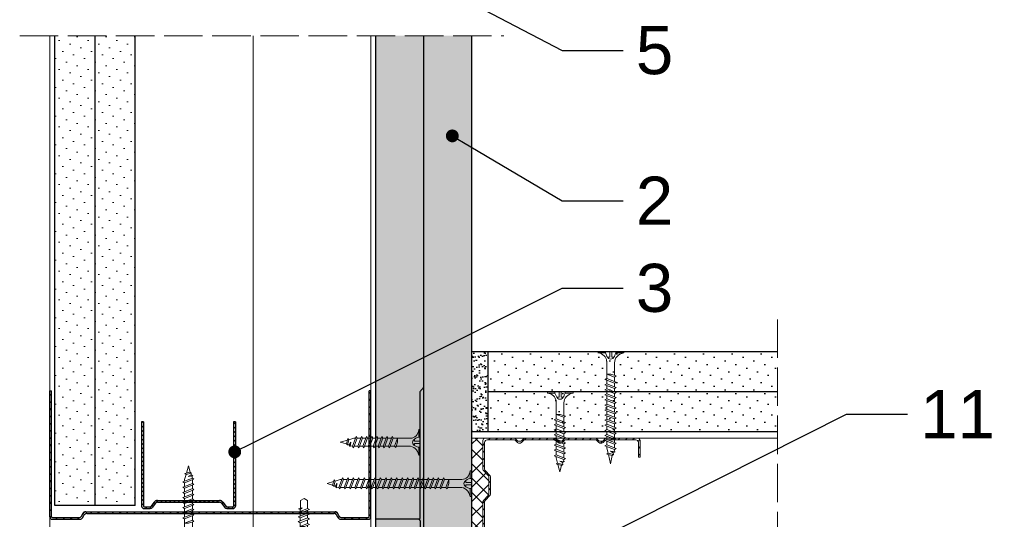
# Model space of a CAD drawing. Header units: millimetres. Extents: x 2089 to 2590, y 148 to 1000.
# Tile 3 of 4: x 2155 to 2462, y 640 to 796. Entities that reach past the tile are written whole.
import ezdxf
from ezdxf import colors
from ezdxf.entities.mleader import LeaderData, LeaderLine
from ezdxf.math import Vec2, Vec3

# ---------------------------------------------------------------- set-up
doc = ezdxf.new("R2010")
doc.units = ezdxf.units.MM
doc.linetypes.add('ACAD_ISO02W100', pattern=[15, 12, -3])
for name, color, linetype, lineweight in [('_ISOVER WELNA', 7, 'BATTING', 9), ('_RIGIPS AKCESORIA', 7, 'Continuous', 18), ('_RIGIPS G-K', 7, 'Continuous', 25), ('_RIGIPS PROFIL', 7, 'Continuous', 18), ('KRESKOWANIE', 7, 'Continuous', 9), ('PRZERYWANA', 7, 'ACAD_ISO02W100', 9)]:
    doc.layers.add(name, color=color, linetype=linetype, lineweight=lineweight)
doc.styles.get("Standard").update_dxf_attribs({"font": 'arial.ttf'})
doc.linetypes.add('BATTING', pattern='A,0.00254,-2.54,[134,ltypeshp.shx,S=2.54,R=0,X=-2.54,Y=0],-5.08,[134,ltypeshp.shx,S=2.54,R=180,X=2.54,Y=0],-2.54', length=10.16254)
pattern_1 = [(45, (0.9, -423.1486), (-1.122532, 3.367596), [0, -3.175])]

# ---------------------------------------------------------------- blocks, each defined once
blk = doc.blocks.new('TN 25')
at = {"layer": '_RIGIPS AKCESORIA'}
for p, q in [((0, -0.84), (0, 7.16)), ((0, 7.16), (0.46, 7.16)), ((0.46, 7.16), (0.46, 4.78)), ((0.46, 4.78), (0, 4.78)), ((0, 3.5), (1.77, 3.5)), ((1.77, 3.5), (1.77, 4.2)), ((3.02, 4.46), (8.47, 4.46)), ((7.12, 4.46), (7.12, 3.18)), ((8.03, 2.01), (7.12, 4.46)), ((7.12, 3.18), (7.65, 1.53)), ((8.47, 4.46), (8.79, 5)), ((9.61, 1.51), (8.47, 4.46)), ((8.79, 5), (9.93, 2.01)), ((9, 4.46), (10.1, 4.46)), ((10.1, 4.46), (10.41, 5)), ((11.23, 1.51), (10.1, 4.46)), ((10.41, 5), (11.56, 2.01)), ((10.62, 4.46), (11.67, 4.46)), ((11.67, 4.46), (11.99, 5)), ((12.81, 1.51), (11.67, 4.46)), ((11.99, 5), (13.14, 2.01)), ((12.2, 4.46), (13.21, 4.46)), ((13.21, 4.46), (13.52, 5)), ((14.34, 1.51), (13.21, 4.46)), ((13.52, 5), (14.67, 2.01)), ((13.73, 4.46), (14.8, 4.46)), ((14.8, 4.46), (15.12, 5)), ((15.94, 1.51), (14.8, 4.46)), ((15.12, 5), (16.26, 2.01)), ((15.33, 4.46), (16.42, 4.46)), ((16.42, 4.46), (16.73, 5)), ((17.55, 1.51), (16.42, 4.46)), ((16.73, 5), (17.88, 2.01)), ((16.94, 4.46), (17.99, 4.46)), ((17.99, 4.46), (18.31, 5)), ((19.13, 1.51), (17.99, 4.46)), ((18.31, 5), (19.45, 2.01)), ((18.52, 4.46), (19.68, 4.46)), ((19.68, 4.46), (20, 5)), ((20.82, 1.51), (19.68, 4.46)), ((20, 5), (21.14, 2.01)), ((20.21, 4.46), (20.7, 4.46)), ((20.7, 4.46), (22.28, 3.98)), ((21.85, 1.83), (21.67, 3.28)), ((21.67, 3.28), (22.14, 2.4)), ((22.28, 3.98), (22.56, 4.37)), ((22.7, 2.36), (22.28, 3.98)), ((22.56, 4.37), (23.03, 2.71)), ((22.71, 3.85), (25, 3.24)), ((25, 3.24), (23.03, 2.71)), ((0, 2.83), (1.77, 2.83)), ((0.46, 1.64), (0, 1.64)), ((0.46, -0.84), (0.46, 1.64)), ((1.77, 2.83), (1.77, 2.18)), ((7.49, 2.01), (3.55, 2.01)), ((7.65, 1.53), (8.03, 2.01)), ((9.41, 2.01), (8.03, 2.01)), ((9.93, 2.01), (9.61, 1.51)), ((11.04, 2.01), (9.93, 2.01)), ((11.56, 2.01), (11.23, 1.51)), ((12.61, 2.01), (11.56, 2.01)), ((13.14, 2.01), (12.81, 1.51)), ((14.15, 2.01), (13.14, 2.01)), ((14.67, 2.01), (14.34, 1.51)), ((15.74, 2.01), (14.67, 2.01)), ((16.26, 2.01), (15.94, 1.51)), ((17.36, 2.01), (16.26, 2.01)), ((17.88, 2.01), (17.55, 1.51)), ((18.93, 2.01), (17.88, 2.01)), ((19.45, 2.01), (19.13, 1.51)), ((19.45, 2.01), (20.62, 2.01)), ((21.14, 2.01), (20.82, 1.51)), ((21.14, 2.01), (21.81, 2.12)), ((22.14, 2.4), (21.85, 1.83)), ((22.7, 2.36), (22.14, 2.4)), ((23.03, 2.71), (22.7, 2.36)), ((0, -0.84), (0.46, -0.84))]:
    blk.add_line(p, q, dxfattribs=at)
for centre, major_axis, ratio, start_param, end_param in [((3.09, 7.67), (0.17, 3.2), 0.826134, 1.773653, 3.180586), ((-0.04, 0.9), (0, 3.93), 0.848176, -0.720942, -0.151112), ((1.66, 3.18), (0, 0.895), 0.848176, -1.552777, -0.720942), ((1.66, 3.18), (0, 0.895), 0.848176, 3.862535, 4.730408), ((3.37, -1.57), (0.28, 3.57), 0.832181, 0.035984, 1.430787), ((-2.73, 15.91), (0, 14.76), 0.848176, 3.399396, 3.475072), ((0.59, 4.62), (0, 2.81), 0.848176, 3.475072, 3.862535)]:
    blk.add_ellipse(centre, major_axis=major_axis, ratio=ratio, start_param=start_param, end_param=end_param, dxfattribs=at)
blk = doc.blocks.new('CW 100 ULTRASTIL')
h = blk.add_hatch()
h.set_pattern_fill('ANSI31', color=256, scale=0.5, style=0)
h.paths.add_polyline_path([(179.46, 109.85, -0.198912), (179.6, 110.2), (181.11, 111.71, 0.198912), (181.26, 112.06), (181.26, 117.65, 0.198912), (181.11, 118), (179.6, 119.51, -0.198912), (179.46, 119.86), (179.46, 128.31, -0.414214), (180.26, 129.11), (188.58, 129.11, -0.198912), (188.93, 128.96), (189.64, 128.25, 0.198912), (189.99, 128.11), (190.58, 128.11, 0.198912), (190.93, 128.25), (191.64, 128.96, -0.198912), (191.99, 129.11), (201.28, 129.11, -0.198912), (201.63, 128.96), (202.34, 128.25, 0.198912), (202.69, 128.11), (203.28, 128.11, 0.198912), (203.63, 128.25), (204.34, 128.96, -0.198912), (204.69, 129.11), (213.98, 129.11, -0.198912), (214.33, 128.96), (215.04, 128.25, 0.198912), (215.39, 128.11), (215.98, 128.11, 0.198912), (216.33, 128.25), (217.04, 128.96, -0.198912), (217.39, 129.11), (226.56, 129.11, -0.414214), (227.36, 128.31), (227.36, 123.66), (227.91, 123.66), (227.91, 128.86, 0.414214), (227.11, 129.66), (217.39, 129.66, 0.198912), (217.04, 129.51), (216.33, 128.8, -0.198912), (215.98, 128.66), (215.39, 128.66, -0.198912), (215.04, 128.8), (214.33, 129.51, 0.198912), (213.98, 129.66), (204.69, 129.66, 0.198912), (204.34, 129.51), (203.63, 128.8, -0.198912), (203.28, 128.66), (202.69, 128.66, -0.198912), (202.34, 128.8), (201.63, 129.51, 0.198912), (201.28, 129.66), (191.99, 129.66, 0.198912), (191.64, 129.51), (190.93, 128.8, -0.198912), (190.58, 128.66), (189.99, 128.66, -0.198912), (189.64, 128.8), (188.93, 129.51, 0.198912), (188.58, 129.66), (179.71, 129.66, 0.414214), (178.91, 128.86), (178.91, 119.86, 0.198912), (179.05, 119.51), (180.56, 118, -0.198912), (180.71, 117.65), (180.71, 112.06, -0.198912), (180.56, 111.71), (179.05, 110.2, 0.198912), (178.91, 109.85), (178.91, 50.66, 0.198912), (179.05, 50.31), (180.56, 48.8, -0.198912), (180.71, 48.45), (180.71, 42.86, -0.198912), (180.56, 42.51), (179.05, 41, 0.198912), (178.91, 40.65), (178.91, 31.66, 0.414214), (179.71, 30.86), (188.58, 30.86, 0.198912), (188.93, 31), (189.64, 31.71, -0.198912), (189.99, 31.86), (190.58, 31.86, -0.198912), (190.93, 31.71), (191.64, 31, 0.198912), (191.99, 30.86), (201.28, 30.86, 0.198912), (201.63, 31), (202.34, 31.71, -0.198912), (202.69, 31.86), (203.28, 31.86, -0.198912), (203.63, 31.71), (204.34, 31, 0.198912), (204.69, 30.86), (213.98, 30.86, 0.198912), (214.33, 31), (215.04, 31.71, -0.198912), (215.39, 31.86), (215.98, 31.86, -0.198912), (216.33, 31.71), (217.04, 31, 0.198912), (217.39, 30.86), (224.11, 30.86, 0.414214), (224.91, 31.66), (224.91, 36.86), (224.36, 36.86), (224.36, 32.21, -0.414214), (223.56, 31.41), (217.39, 31.41, -0.198912), (217.04, 31.55), (216.33, 32.26, 0.198912), (215.98, 32.41), (215.39, 32.41, 0.198912), (215.04, 32.26), (214.33, 31.55, -0.198912), (213.98, 31.41), (204.69, 31.41, -0.198912), (204.34, 31.55), (203.63, 32.26, 0.198912), (203.28, 32.41), (202.69, 32.41, 0.198912), (202.34, 32.26), (201.63, 31.55, -0.198912), (201.28, 31.41), (191.99, 31.41, -0.198912), (191.64, 31.55), (190.93, 32.26, 0.198912), (190.58, 32.41), (189.99, 32.41, 0.198912), (189.64, 32.26), (188.93, 31.55, -0.198912), (188.58, 31.41), (180.26, 31.41, -0.414214), (179.46, 32.21), (179.46, 40.65, -0.198912), (179.6, 41), (181.11, 42.51, 0.198912), (181.26, 42.86), (181.26, 48.45, 0.198912), (181.11, 48.8), (179.6, 50.31, -0.198912), (179.46, 50.66)])
at = {"layer": '_RIGIPS PROFIL'}
for p, q in [((178.91, 128.86), (178.91, 119.86)), ((188.58, 129.66), (179.71, 129.66)), ((188.58, 129.11), (180.26, 129.11)), ((188.93, 129.51), (189.64, 128.8)), ((188.93, 128.96), (189.64, 128.25)), ((191.64, 129.51), (190.93, 128.8)), ((191.64, 128.96), (190.93, 128.25)), ((201.28, 129.66), (191.99, 129.66)), ((201.28, 129.11), (191.99, 129.11)), ((201.63, 129.51), (202.34, 128.8)), ((201.63, 128.96), (202.34, 128.25)), ((204.34, 129.51), (203.63, 128.8)), ((204.34, 128.96), (203.63, 128.25)), ((204.69, 129.66), (213.98, 129.66)), ((204.69, 129.11), (213.98, 129.11)), ((214.33, 129.51), (215.04, 128.8)), ((214.33, 128.96), (215.04, 128.25)), ((217.04, 129.51), (216.33, 128.8)), ((217.04, 128.96), (216.33, 128.25)), ((227.11, 129.66), (217.39, 129.66)), ((226.56, 129.11), (217.39, 129.11)), ((227.91, 123.66), (227.91, 128.86)), ((179.46, 128.31), (179.46, 119.86)), ((190.58, 128.66), (189.99, 128.66)), ((190.58, 128.11), (189.99, 128.11)), ((203.28, 128.66), (202.69, 128.66)), ((203.28, 128.11), (202.69, 128.11)), ((215.98, 128.66), (215.39, 128.66)), ((215.98, 128.11), (215.39, 128.11)), ((227.36, 123.66), (227.36, 128.31)), ((227.36, 123.66), (227.91, 123.66)), ((180.56, 118), (179.05, 119.51)), ((181.11, 118), (179.6, 119.51)), ((180.71, 117.65), (180.71, 112.06)), ((181.26, 117.65), (181.26, 112.06)), ((180.56, 111.71), (179.05, 110.2)), ((181.11, 111.71), (179.6, 110.2)), ((178.91, 109.85), (178.91, 50.66)), ((179.46, 109.85), (179.46, 50.66)), ((180.56, 48.8), (179.05, 50.31)), ((181.11, 48.8), (179.6, 50.31)), ((180.71, 42.86), (180.71, 48.45)), ((181.26, 42.86), (181.26, 48.45)), ((178.91, 31.66), (178.91, 40.65)), ((180.56, 42.51), (179.05, 41)), ((179.46, 32.21), (179.46, 40.65)), ((181.11, 42.51), (179.6, 41)), ((224.36, 36.86), (224.36, 32.21)), ((224.36, 36.86), (224.91, 36.86)), ((224.91, 36.86), (224.91, 31.66)), ((188.58, 30.86), (179.71, 30.86)), ((188.58, 31.41), (180.26, 31.41)), ((188.93, 31.55), (189.64, 32.26)), ((188.93, 31), (189.64, 31.71)), ((190.58, 32.41), (189.99, 32.41)), ((190.58, 31.86), (189.99, 31.86)), ((191.64, 31.55), (190.93, 32.26)), ((191.64, 31), (190.93, 31.71)), ((201.28, 31.41), (191.99, 31.41)), ((201.28, 30.86), (191.99, 30.86)), ((201.63, 31.55), (202.34, 32.26)), ((201.63, 31), (202.34, 31.71)), ((203.28, 32.41), (202.69, 32.41)), ((203.28, 31.86), (202.69, 31.86)), ((204.34, 31.55), (203.63, 32.26)), ((204.34, 31), (203.63, 31.71)), ((204.69, 31.41), (213.98, 31.41)), ((204.69, 30.86), (213.98, 30.86)), ((214.33, 31.55), (215.04, 32.26)), ((214.33, 31), (215.04, 31.71)), ((215.98, 32.41), (215.39, 32.41)), ((215.98, 31.86), (215.39, 31.86)), ((217.04, 31.55), (216.33, 32.26)), ((217.04, 31), (216.33, 31.71)), ((223.56, 31.41), (217.39, 31.41)), ((224.11, 30.86), (217.39, 30.86))]:
    blk.add_line(p, q, dxfattribs=at)
for centre, radius, start, end in [((179.71, 128.86), 0.8, 90, 180), ((180.26, 128.31), 0.8, 90, 180), ((188.58, 129.16), 0.5, 45, 90), ((188.58, 128.61), 0.5, 45, 90), ((191.99, 129.16), 0.5, 90, 135), ((191.99, 128.61), 0.5, 90, 135), ((201.28, 129.16), 0.5, 45, 90), ((201.28, 128.61), 0.5, 45, 90), ((204.69, 129.16), 0.5, 90, 135), ((204.69, 128.61), 0.5, 90, 135), ((213.98, 129.16), 0.5, 45, 90), ((213.98, 128.61), 0.5, 45, 90), ((217.39, 129.16), 0.5, 90, 135), ((217.39, 128.61), 0.5, 90, 135), ((226.56, 128.31), 0.8, 0, 90), ((227.11, 128.86), 0.8, 0, 90), ((189.99, 129.16), 0.5, 225, 270), ((189.99, 128.61), 0.5, 225, 270), ((190.58, 129.16), 0.5, 270, 315), ((190.58, 128.61), 0.5, 270, 315), ((202.69, 129.16), 0.5, 225, 270), ((202.69, 128.61), 0.5, 225, 270), ((203.28, 129.16), 0.5, 270, 315), ((203.28, 128.61), 0.5, 270, 315), ((215.39, 129.16), 0.5, 225, 270), ((215.39, 128.61), 0.5, 225, 270), ((215.98, 129.16), 0.5, 270, 315), ((215.98, 128.61), 0.5, 270, 315), ((179.41, 119.86), 0.5, 180, 225), ((179.96, 119.86), 0.5, 180, 225), ((180.21, 117.65), 0.5, 0, 45), ((180.76, 117.65), 0.5, 0, 45), ((180.21, 112.06), 0.5, 315, 0), ((180.76, 112.06), 0.5, 315, 0), ((179.41, 109.85), 0.5, 135, 180), ((179.96, 109.85), 0.5, 135, 180), ((179.41, 50.66), 0.5, 180, 225), ((179.96, 50.66), 0.5, 180, 225), ((180.21, 48.45), 0.5, 0, 45), ((180.76, 48.45), 0.5, 0, 45), ((179.41, 40.65), 0.5, 135, 180), ((179.96, 40.65), 0.5, 135, 180), ((180.21, 42.86), 0.5, 315, 0), ((180.76, 42.86), 0.5, 315, 0), ((179.71, 31.66), 0.8, 180, 270), ((180.26, 32.21), 0.8, 180, 270), ((188.58, 31.91), 0.5, 270, 315), ((188.58, 31.36), 0.5, 270, 315), ((189.99, 31.91), 0.5, 90, 135), ((189.99, 31.36), 0.5, 90, 135), ((190.58, 31.91), 0.5, 45, 90), ((190.58, 31.36), 0.5, 45, 90), ((191.99, 31.91), 0.5, 225, 270), ((191.99, 31.36), 0.5, 225, 270), ((201.28, 31.91), 0.5, 270, 315), ((201.28, 31.36), 0.5, 270, 315), ((202.69, 31.91), 0.5, 90, 135), ((202.69, 31.36), 0.5, 90, 135), ((203.28, 31.91), 0.5, 45, 90), ((203.28, 31.36), 0.5, 45, 90), ((204.69, 31.91), 0.5, 225, 270), ((204.69, 31.36), 0.5, 225, 270), ((213.98, 31.91), 0.5, 270, 315), ((213.98, 31.36), 0.5, 270, 315), ((215.39, 31.91), 0.5, 90, 135), ((215.39, 31.36), 0.5, 90, 135), ((215.98, 31.91), 0.5, 45, 90), ((215.98, 31.36), 0.5, 45, 90), ((217.39, 31.91), 0.5, 225, 270), ((217.39, 31.36), 0.5, 225, 270), ((223.56, 32.21), 0.8, 270, 0), ((224.11, 31.66), 0.8, 270, 0)]:
    blk.add_arc(centre, radius, start, end, dxfattribs=at)
blk = doc.blocks.new('TN 35')
at = {"layer": '_RIGIPS AKCESORIA'}
for p, q in [((0, -0.84), (0, 7.16)), ((0, 7.16), (0.46, 7.16)), ((0.46, 7.16), (0.46, 4.78)), ((0.46, 4.78), (0, 4.78)), ((0, 3.5), (1.77, 3.5)), ((1.77, 3.5), (1.77, 4.2)), ((3.02, 4.46), (8.47, 4.46)), ((7.12, 4.46), (7.12, 3.18)), ((8.03, 2.01), (7.12, 4.46)), ((7.12, 3.18), (7.65, 1.53)), ((8.47, 4.46), (8.79, 5)), ((9.61, 1.51), (8.47, 4.46)), ((8.79, 5), (9.93, 2.01)), ((9, 4.46), (10.1, 4.46)), ((10.1, 4.46), (10.41, 5)), ((11.23, 1.51), (10.1, 4.46)), ((10.41, 5), (11.56, 2.01)), ((10.62, 4.46), (11.67, 4.46)), ((11.67, 4.46), (11.99, 5)), ((12.81, 1.51), (11.67, 4.46)), ((11.99, 5), (13.14, 2.01)), ((12.2, 4.46), (13.21, 4.46)), ((13.21, 4.46), (13.52, 5)), ((14.34, 1.51), (13.21, 4.46)), ((13.52, 5), (14.67, 2.01)), ((13.73, 4.46), (14.8, 4.46)), ((14.8, 4.46), (15.12, 5)), ((15.94, 1.51), (14.8, 4.46)), ((15.12, 5), (16.26, 2.01)), ((15.33, 4.46), (16.42, 4.46)), ((16.42, 4.46), (16.73, 5)), ((17.55, 1.51), (16.42, 4.46)), ((16.73, 5), (17.88, 2.01)), ((16.94, 4.46), (17.99, 4.46)), ((17.99, 4.46), (18.31, 5)), ((19.13, 1.51), (17.99, 4.46)), ((18.31, 5), (19.45, 2.01)), ((18.52, 4.46), (19.57, 4.46)), ((19.57, 4.46), (19.88, 5)), ((20.7, 1.51), (19.57, 4.46)), ((19.88, 5), (21.03, 2.01)), ((20.09, 4.46), (21.14, 4.46)), ((21.14, 4.46), (21.46, 5)), ((22.28, 1.51), (21.14, 4.46)), ((21.46, 5), (22.6, 2.01)), ((21.67, 4.46), (22.72, 4.46)), ((22.72, 4.46), (23.03, 5)), ((23.85, 1.51), (22.72, 4.46)), ((23.03, 5), (24.18, 2.01)), ((23.24, 4.46), (24.29, 4.46)), ((24.29, 4.46), (24.61, 5)), ((25.43, 1.51), (24.29, 4.46)), ((24.61, 5), (25.75, 2.01)), ((24.81, 4.46), (25.87, 4.46)), ((25.87, 4.46), (26.18, 5)), ((27, 1.51), (25.87, 4.46)), ((26.18, 5), (27.33, 2.01)), ((26.39, 4.46), (27.44, 4.46)), ((27.44, 4.46), (27.76, 5)), ((28.58, 1.51), (27.44, 4.46)), ((27.76, 5), (28.9, 2.01)), ((27.96, 4.46), (29.13, 4.46)), ((29.13, 4.46), (29.45, 5)), ((30.27, 1.51), (29.13, 4.46)), ((29.45, 5), (30.59, 2.01)), ((29.65, 4.46), (30.15, 4.46)), ((30.15, 4.46), (31.73, 3.98)), ((31.3, 1.83), (31.12, 3.28)), ((31.12, 3.28), (31.59, 2.4)), ((31.73, 3.98), (32.01, 4.37)), ((32.15, 2.36), (31.73, 3.98)), ((32.01, 4.37), (32.48, 2.71)), ((32.16, 3.85), (35, 3.24)), ((35, 3.24), (32.48, 2.71)), ((0, 2.83), (1.77, 2.83)), ((0.46, 1.64), (0, 1.64)), ((0.46, -0.84), (0.46, 1.64)), ((1.77, 2.83), (1.77, 2.18)), ((7.49, 2.01), (3.55, 2.01)), ((7.65, 1.53), (8.03, 2.01)), ((9.41, 2.01), (8.03, 2.01)), ((9.93, 2.01), (9.61, 1.51)), ((11.04, 2.01), (9.93, 2.01)), ((11.56, 2.01), (11.23, 1.51)), ((12.61, 2.01), (11.56, 2.01)), ((13.14, 2.01), (12.81, 1.51)), ((14.15, 2.01), (13.14, 2.01)), ((14.67, 2.01), (14.34, 1.51)), ((15.74, 2.01), (14.67, 2.01)), ((16.26, 2.01), (15.94, 1.51)), ((17.36, 2.01), (16.26, 2.01)), ((17.88, 2.01), (17.55, 1.51)), ((18.93, 2.01), (17.84, 2.01)), ((19.45, 2.01), (19.13, 1.51)), ((20.51, 2.01), (19.41, 2.01)), ((21.03, 2.01), (20.7, 1.51)), ((22.08, 2.01), (20.99, 2.01)), ((22.6, 2.01), (22.28, 1.51)), ((23.66, 2.01), (22.56, 2.01)), ((24.18, 2.01), (23.85, 1.51)), ((25.23, 2.01), (24.14, 2.01)), ((25.75, 2.01), (25.43, 1.51)), ((26.81, 2.01), (25.71, 2.01)), ((27.33, 2.01), (27, 1.51)), ((28.38, 2.01), (27.33, 2.01)), ((28.9, 2.01), (28.58, 1.51)), ((28.9, 2.01), (30.07, 2.01)), ((30.59, 2.01), (30.27, 1.51)), ((30.59, 2.01), (31.26, 2.12)), ((31.59, 2.4), (31.3, 1.83)), ((32.15, 2.36), (31.59, 2.4)), ((32.48, 2.71), (32.15, 2.36)), ((0, -0.84), (0.46, -0.84))]:
    blk.add_line(p, q, dxfattribs=at)
for centre, major_axis, ratio, start_param, end_param in [((3.09, 7.67), (0.17, 3.2), 0.826134, 1.773653, 3.180586), ((-0.04, 0.9), (0, 3.93), 0.848176, -0.720942, -0.151112), ((1.66, 3.18), (0, 0.895), 0.848176, -1.552777, -0.720942), ((1.66, 3.18), (0, 0.895), 0.848176, 3.862535, 4.730408), ((3.37, -1.57), (0.28, 3.57), 0.832181, 0.035984, 1.430787), ((-2.73, 15.91), (0, 14.76), 0.848176, 3.399396, 3.475072), ((0.59, 4.62), (0, 2.81), 0.848176, 3.475072, 3.862535)]:
    blk.add_ellipse(centre, major_axis=major_axis, ratio=ratio, start_param=start_param, end_param=end_param, dxfattribs=at)
blk = doc.blocks.new('Pchelka')
at = {"layer": '_RIGIPS AKCESORIA'}
for p, q in [((18.38, 159.49), (18.38, 163.49)), ((20.31, 165.49), (20.31, 157.49)), ((20.38, 165.49), (20.72, 165.49)), ((20.72, 165.49), (20.72, 157.49)), ((22.49, 162.62), (20.72, 162.62)), ((22.28, 160.36), (21.35, 162.62)), ((21.35, 162.62), (21.35, 161.32)), ((22.49, 162.62), (22.87, 163.24)), ((23.63, 159.74), (22.49, 162.62)), ((23.08, 162.62), (22.87, 163.24)), ((24.01, 160.36), (23.08, 162.62)), ((23.98, 162.62), (23.08, 162.62)), ((23.98, 162.62), (24.36, 163.24)), ((25.12, 159.74), (23.98, 162.62)), ((24.58, 162.62), (24.36, 163.24)), ((25.5, 160.36), (24.58, 162.62)), ((25.43, 162.62), (24.58, 162.62)), ((25.45, 162.62), (25.83, 163.24)), ((26.59, 159.74), (25.45, 162.62)), ((26.04, 162.62), (25.83, 163.24)), ((26.66, 162.62), (26.04, 162.62)), ((26.97, 160.36), (26.04, 162.62)), ((26.66, 162.62), (26.85, 163.14)), ((27.13, 162.02), (26.66, 162.62)), ((26.85, 163.14), (27.13, 162.02)), ((18.38, 161.75), (19.34, 161.75)), ((18.38, 161.22), (19.34, 161.22)), ((19.34, 161.75), (19.34, 162.47)), ((19.34, 161.22), (19.34, 160.5)), ((21.68, 160.36), (20.72, 160.36)), ((21.35, 161.32), (21.9, 159.74)), ((21.9, 159.74), (22.28, 160.36)), ((23.39, 160.36), (22.28, 160.36)), ((23.63, 159.74), (24.01, 160.36)), ((24.88, 160.36), (24.01, 160.36)), ((25.12, 159.74), (25.5, 160.36)), ((26.35, 160.36), (25.5, 160.36)), ((26.59, 159.74), (26.97, 160.36)), ((29.38, 160.36), (26.97, 160.36)), ((29.38, 162.52), (27.01, 162.52)), ((30.05, 161.42), (29.38, 162.52)), ((29.38, 160.36), (30.05, 161.42)), ((20.38, 157.49), (20.72, 157.49))]:
    blk.add_line(p, q, dxfattribs=at)
for centre, start, end in [((20.38, 163.49), 90, 180), ((20.38, 159.49), 180, 270)]:
    blk.add_arc(centre, 2, start, end, dxfattribs=at)
for centre, major_axis, start_param, end_param in [((17.98, 160.19), (0, 2.76), -0.596517, -0.166765), ((17.98, 162.79), (0, 2.76), 3.308358, 3.73811), ((18.62, 161.26), (0, 1.46), -1.414897, -0.596517), ((18.62, 161.72), (0, 1.46), 3.73811, 4.55649)]:
    blk.add_ellipse(centre, major_axis=major_axis, ratio=0.880282, start_param=start_param, end_param=end_param, dxfattribs=at)
blk = doc.blocks.new('TN 45')
at = {"layer": '_RIGIPS AKCESORIA'}
for p, q in [((0, -0.84), (0, 7.16)), ((0, 7.16), (0.46, 7.16)), ((0.46, 7.16), (0.46, 4.78)), ((0.46, 4.78), (0, 4.78)), ((0, 3.5), (1.77, 3.5)), ((1.77, 3.5), (1.77, 4.2)), ((3.02, 4.46), (8.47, 4.46)), ((7.12, 4.46), (7.12, 3.18)), ((8.03, 2.01), (7.12, 4.46)), ((7.12, 3.18), (7.65, 1.53)), ((8.47, 4.46), (8.79, 5)), ((9.61, 1.51), (8.47, 4.46)), ((8.79, 5), (9.93, 2.01)), ((9, 4.46), (10.1, 4.46)), ((10.1, 4.46), (10.41, 5)), ((11.23, 1.51), (10.1, 4.46)), ((10.41, 5), (11.56, 2.01)), ((10.62, 4.46), (11.67, 4.46)), ((11.67, 4.46), (11.99, 5)), ((12.81, 1.51), (11.67, 4.46)), ((11.99, 5), (13.14, 2.01)), ((12.2, 4.46), (13.21, 4.46)), ((13.21, 4.46), (13.52, 5)), ((14.34, 1.51), (13.21, 4.46)), ((13.52, 5), (14.67, 2.01)), ((13.73, 4.46), (14.8, 4.46)), ((14.8, 4.46), (15.12, 5)), ((15.94, 1.51), (14.8, 4.46)), ((15.12, 5), (16.26, 2.01)), ((15.33, 4.46), (16.42, 4.46)), ((16.42, 4.46), (16.73, 5)), ((17.55, 1.51), (16.42, 4.46)), ((16.73, 5), (17.88, 2.01)), ((16.94, 4.46), (17.99, 4.46)), ((17.99, 4.46), (18.31, 5)), ((19.13, 1.51), (17.99, 4.46)), ((18.31, 5), (19.45, 2.01)), ((18.52, 4.46), (19.68, 4.46)), ((19.68, 4.46), (20, 5)), ((20.82, 1.51), (19.68, 4.46)), ((20, 5), (21.14, 2.01)), ((20.21, 4.46), (21.37, 4.46)), ((21.37, 4.46), (21.69, 5)), ((22.51, 1.51), (21.37, 4.46)), ((21.69, 5), (22.83, 2.01)), ((21.9, 4.46), (23.06, 4.46)), ((23.06, 4.46), (23.38, 5)), ((24.2, 1.51), (23.06, 4.46)), ((23.38, 5), (24.52, 2.01)), ((23.59, 4.46), (24.75, 4.46)), ((24.75, 4.46), (25.07, 5)), ((25.89, 1.51), (24.75, 4.46)), ((25.07, 5), (26.21, 2.01)), ((25.28, 4.46), (26.44, 4.46)), ((26.44, 4.46), (26.76, 5)), ((27.58, 1.51), (26.44, 4.46)), ((26.76, 5), (27.9, 2.01)), ((26.96, 4.46), (28.13, 4.46)), ((28.13, 4.46), (28.45, 5)), ((29.27, 1.51), (28.13, 4.46)), ((28.45, 5), (29.59, 2.01)), ((28.65, 4.46), (29.82, 4.46)), ((29.82, 4.46), (30.14, 5)), ((30.96, 1.51), (29.82, 4.46)), ((30.14, 5), (31.28, 2.01)), ((30.34, 4.46), (31.51, 4.46)), ((31.51, 4.46), (31.83, 5)), ((32.65, 1.51), (31.51, 4.46)), ((31.83, 5), (32.97, 2.01)), ((32.03, 4.46), (33.2, 4.46)), ((33.2, 4.46), (33.52, 5)), ((34.34, 1.51), (33.2, 4.46)), ((33.52, 5), (34.66, 2.01)), ((33.72, 4.46), (34.89, 4.46)), ((34.89, 4.46), (35.21, 5)), ((36.03, 1.51), (34.89, 4.46)), ((35.21, 5), (36.35, 2.01)), ((35.41, 4.46), (36.58, 4.46)), ((36.58, 4.46), (36.9, 5)), ((37.72, 1.51), (36.58, 4.46)), ((36.9, 5), (38.04, 2.01)), ((37.1, 4.46), (38.27, 4.46)), ((38.27, 4.46), (38.59, 5)), ((39.41, 1.51), (38.27, 4.46)), ((38.59, 5), (39.73, 2.01)), ((38.79, 4.46), (39.96, 4.46)), ((39.96, 4.46), (40.28, 5)), ((41.1, 1.51), (39.96, 4.46)), ((40.28, 5), (41.42, 2.01)), ((40.48, 4.46), (40.98, 4.46)), ((40.98, 4.46), (42.56, 3.98)), ((42.13, 1.83), (41.95, 3.28)), ((41.95, 3.28), (42.42, 2.4)), ((42.56, 3.98), (42.84, 4.37)), ((42.98, 2.36), (42.56, 3.98)), ((42.84, 4.37), (43.31, 2.71)), ((42.99, 3.85), (45, 3.24)), ((45, 3.24), (43.31, 2.71)), ((0, 2.83), (1.77, 2.83)), ((0.46, 1.64), (0, 1.64)), ((0.46, -0.84), (0.46, 1.64)), ((1.77, 2.83), (1.77, 2.18)), ((7.49, 2.01), (3.55, 2.01)), ((7.65, 1.53), (8.03, 2.01)), ((9.41, 2.01), (8.03, 2.01)), ((9.93, 2.01), (9.61, 1.51)), ((11.04, 2.01), (9.93, 2.01)), ((11.56, 2.01), (11.23, 1.51)), ((12.61, 2.01), (11.56, 2.01)), ((13.14, 2.01), (12.81, 1.51)), ((14.15, 2.01), (13.14, 2.01)), ((14.67, 2.01), (14.34, 1.51)), ((15.74, 2.01), (14.67, 2.01)), ((16.26, 2.01), (15.94, 1.51)), ((17.36, 2.01), (16.26, 2.01)), ((17.88, 2.01), (17.55, 1.51)), ((18.93, 2.01), (17.88, 2.01)), ((19.45, 2.01), (19.13, 1.51)), ((19.45, 2.01), (20.62, 2.01)), ((20.62, 2.01), (19.57, 2.01)), ((21.14, 2.01), (20.82, 1.51)), ((21.14, 2.01), (22.31, 2.01)), ((22.31, 2.01), (21.26, 2.01)), ((22.83, 2.01), (22.51, 1.51)), ((22.83, 2.01), (24, 2.01)), ((24, 2.01), (22.95, 2.01)), ((24.52, 2.01), (24.2, 1.51)), ((24.52, 2.01), (25.69, 2.01)), ((25.69, 2.01), (24.64, 2.01)), ((26.21, 2.01), (25.89, 1.51)), ((26.21, 2.01), (27.38, 2.01)), ((27.38, 2.01), (26.33, 2.01)), ((27.9, 2.01), (27.58, 1.51)), ((27.9, 2.01), (29.07, 2.01)), ((29.07, 2.01), (28.02, 2.01)), ((29.59, 2.01), (29.27, 1.51)), ((29.59, 2.01), (30.76, 2.01)), ((30.76, 2.01), (29.71, 2.01)), ((31.28, 2.01), (30.96, 1.51)), ((31.28, 2.01), (32.45, 2.01)), ((32.45, 2.01), (31.4, 2.01)), ((32.97, 2.01), (32.65, 1.51)), ((32.97, 2.01), (34.14, 2.01)), ((34.14, 2.01), (33.09, 2.01)), ((34.66, 2.01), (34.34, 1.51)), ((34.66, 2.01), (35.83, 2.01)), ((35.83, 2.01), (34.78, 2.01)), ((36.35, 2.01), (36.03, 1.51)), ((36.35, 2.01), (37.52, 2.01)), ((37.52, 2.01), (36.47, 2.01)), ((38.04, 2.01), (37.72, 1.51)), ((38.04, 2.01), (39.21, 2.01)), ((39.21, 2.01), (38.16, 2.01)), ((39.73, 2.01), (39.41, 1.51)), ((39.73, 2.01), (40.9, 2.01)), ((41.42, 2.01), (41.1, 1.51)), ((41.42, 2.01), (42.09, 2.12)), ((42.42, 2.4), (42.13, 1.83)), ((42.98, 2.36), (42.42, 2.4)), ((43.31, 2.71), (42.98, 2.36)), ((0, -0.84), (0.46, -0.84))]:
    blk.add_line(p, q, dxfattribs=at)
for centre, major_axis, ratio, start_param, end_param in [((3.09, 7.67), (0.17, 3.2), 0.826134, 1.773653, 3.180586), ((-0.04, 0.9), (0, 3.93), 0.848176, -0.720942, -0.151112), ((1.66, 3.18), (0, 0.895), 0.848176, -1.552777, -0.720942), ((1.66, 3.18), (0, 0.895), 0.848176, 3.862535, 4.730408), ((3.37, -1.57), (0.28, 3.57), 0.832181, 0.035984, 1.430787), ((-2.73, 15.91), (0, 14.76), 0.848176, 3.399396, 3.475072), ((0.59, 4.62), (0, 2.81), 0.848176, 3.475072, 3.862535)]:
    blk.add_ellipse(centre, major_axis=major_axis, ratio=ratio, start_param=start_param, end_param=end_param, dxfattribs=at)
blk = doc.blocks.new('spoina PRO')
at = {"layer": '_RIGIPS G-K'}
h = blk.add_hatch(dxfattribs=at)
h.set_pattern_fill('AR-SAND', color=256, scale=0.02, style=0)
h.paths.add_polyline_path([(2546.06, 1115.24, -0.198912), (2546.41, 1115.38), (2464, 1115.38, -0.198912), (2464.35, 1115.24), (2465.06, 1114.53, 0.198912), (2465.41, 1114.38), (2504.7, 1114.38, -0.414214), (2505.2, 1113.88, -0.414214), (2505.7, 1114.38), (2545, 1114.38, 0.198912), (2545.35, 1114.53)])
for p, q in [((2464, 1115.38), (2546.41, 1115.38)), ((2464.35, 1115.24), (2465.06, 1114.53)), ((2504.7, 1114.38), (2465.41, 1114.38)), ((2505.2, 1113.88), (2505.2, 1102.88)), ((2505.7, 1114.38), (2545, 1114.38)), ((2546.06, 1115.24), (2545.35, 1114.53))]:
    blk.add_line(p, q, dxfattribs=at)
for centre, start, end in [((2464, 1114.88), 45, 90), ((2465.41, 1114.88), 225, 270), ((2504.7, 1113.88), 0, 90), ((2505.7, 1113.88), 90, 180), ((2545, 1114.88), 270, 315), ((2546.41, 1114.88), 90, 135)]:
    blk.add_arc(centre, 0.5, start, end, dxfattribs=at)
blk = doc.blocks.new('UW 100 ULTRASTIL')
h = blk.add_hatch()
h.set_pattern_fill('ANSI31', color=256, scale=0.5, style=0)
h.paths.add_polyline_path([(166.82, 2.35), (89.14, 2.35, 0.286951), (88.24, 1.79), (87.91, 1.11, -0.286951), (87.01, 0.55), (78.78, 0.55, -0.414214), (78.53, 0.8), (78.53, 40), (77.98, 40), (77.98, 0.8, 0.414214), (78.78, 0), (87.35, 0, 0.286951), (88.25, 0.56), (88.58, 1.24, -0.286951), (89.48, 1.8), (166.48, 1.8, -0.286951), (167.38, 1.24), (167.71, 0.56, 0.286951), (168.61, 0), (177.18, 0, 0.414214), (177.98, 0.8), (177.98, 40), (177.43, 40), (177.43, 0.8, -0.414214), (177.18, 0.55), (168.95, 0.55, -0.286951), (168.05, 1.11), (167.72, 1.79, 0.286951)])
for p, q in [((77.98, 0.8), (77.98, 40)), ((77.98, 40), (78.53, 40)), ((78.53, 0.8), (78.53, 40)), ((177.43, 0.8), (177.43, 40)), ((177.98, 40), (177.43, 40)), ((177.98, 0.8), (177.98, 40)), ((78.78, 0.55), (87.01, 0.55)), ((78.78, 0), (87.35, 0)), ((87.91, 1.11), (88.24, 1.79)), ((88.25, 0.56), (88.58, 1.24)), ((89.14, 2.35), (166.82, 2.35)), ((89.48, 1.8), (166.48, 1.8)), ((167.71, 0.56), (167.38, 1.24)), ((168.05, 1.11), (167.72, 1.79)), ((168.61, 0), (177.18, 0)), ((168.95, 0.55), (177.18, 0.55))]:
    blk.add_line(p, q)
for centre, radius, start, end in [((78.78, 0.8), 0.8, 180, 270), ((78.78, 0.8), 0.25, 180, 270), ((87.01, 1.55), 1, 270, 334.0435), ((87.35, 1), 1, 270, 334.0435), ((89.14, 1.35), 1, 90, 154.0435), ((89.48, 0.8), 1, 90, 154.0435), ((166.48, 0.8), 1, 25.9565, 90), ((166.82, 1.35), 1, 25.9565, 90), ((168.61, 1), 1, 205.9565, 270), ((168.95, 1.55), 1, 205.9565, 270), ((177.18, 0.8), 0.8, 270, 0), ((177.18, 0.8), 0.25, 270, 0)]:
    blk.add_arc(centre, radius, start, end)
blk = doc.blocks.new('UD 30 ULTRASTIL')
h = blk.add_hatch()
h.set_pattern_fill('ANSI31', color=256, scale=0.3, style=0)
h.paths.add_polyline_path([(684.71, 712.9), (658.51, 712.9, 0.414214), (657.71, 712.1), (657.71, 710.25, 0.236068), (658.03, 709.61), (659.39, 708.59, -0.236068), (659.71, 707.95), (659.71, 688.65, -0.236068), (659.39, 688.01), (658.03, 686.99, 0.236068), (657.71, 686.35), (657.71, 684.5, 0.414214), (658.51, 683.7), (684.71, 683.7), (684.71, 684.25), (658.51, 684.25, -0.414214), (658.26, 684.5), (658.26, 686.35, -0.236068), (658.36, 686.55), (659.72, 687.57, 0.236068), (660.26, 688.65), (660.26, 707.95, 0.236068), (659.72, 709.03), (658.36, 710.05, -0.236068), (658.26, 710.25), (658.26, 712.1, -0.414214), (658.51, 712.35), (684.71, 712.35)])
for p, q in [((657.71, 712.1), (657.71, 710.25)), ((658.26, 712.1), (658.26, 710.25)), ((684.71, 712.9), (658.51, 712.9)), ((684.71, 712.35), (658.51, 712.35)), ((684.71, 712.35), (684.71, 712.9)), ((659.39, 708.59), (658.03, 709.61)), ((659.72, 709.03), (658.36, 710.05)), ((659.71, 707.95), (659.71, 688.65)), ((660.26, 707.95), (660.26, 688.65)), ((659.39, 688.01), (658.03, 686.99)), ((659.72, 687.57), (658.36, 686.55)), ((657.71, 686.35), (657.71, 684.5)), ((658.26, 686.35), (658.26, 684.5)), ((684.71, 684.25), (658.51, 684.25)), ((684.71, 683.7), (684.71, 684.25)), ((684.71, 683.7), (658.51, 683.7))]:
    blk.add_line(p, q)
for centre, radius, start, end in [((658.51, 712.1), 0.8, 90, 180), ((658.51, 712.1), 0.25, 90, 180), ((658.51, 710.25), 0.8, 180, 233.1301), ((658.51, 710.25), 0.25, 180, 233.1301), ((658.91, 707.95), 0.8, 0, 53.1301), ((658.91, 707.95), 1.35, 0, 53.1301), ((658.91, 688.65), 0.8, 306.8699, 0), ((658.91, 688.65), 1.35, 306.8699, 0), ((658.51, 686.35), 0.8, 126.8699, 180), ((658.51, 684.5), 0.8, 180, 270), ((658.51, 686.35), 0.25, 126.8699, 180), ((658.51, 684.5), 0.25, 180, 270)]:
    blk.add_arc(centre, radius, start, end)
blk = doc.blocks.new('_Dot')
at = {"color": 0, "linetype": 'ByBlock', "lineweight": -2}
blk.add_line((-0.5, 0), (-1, 0), dxfattribs=at)
at = {"color": 0, "linetype": 'ByBlock', "const_width": 0.5}
blk.add_lwpolyline([(-0.25, 0, 1), (0.25, 0, 1)], format="xyb", close=True, dxfattribs=at)

msp = doc.modelspace()

# ---------------------------------------------------------------- hatches: boundary and pattern name
at = {"layer": '_RIGIPS G-K'}
h = msp.add_hatch(dxfattribs=at)
h.set_pattern_fill('AR-SAND', color=256, scale=0.05, style=0)
h.set_pattern_definition([(37.5, (281.5666, -423.1486), (-0.0800016, 2.4470662), [0, -1.9304, 0, -2.159, 0, -2.06375]), (7.5, (281.5666, -423.1486), (2.2476164, 3.5841255), [0, -1.0414, 0, -1.7399, 0, -0.66675]), (327.5, (280.0045, -423.1486), (3.9549619, 0.007186), [0, -0.635, 0, -2.286, 0, -2.9845]), (317.5, (280.0045, -423.1486), (3.8177823, 1.1146466), [0, -0.3175, 0, -1.4986, 0, -1.7145])])
h.paths.add_polyline_path([(2301.1, 692.24), (2296.1, 692.24), (2296.1, 667.24), (2301.1, 667.24)])
h = msp.add_hatch(dxfattribs=at)
h.set_pattern_fill('DOTS', color=256, scale=2, angle=45, style=0)
h.set_pattern_definition(pattern_1)
h.paths.add_polyline_path([(2391.4, 692.24), (2301.1, 692.24), (2301.1, 679.74), (2391.4, 679.74)])
h = msp.add_hatch(dxfattribs=at)
h.set_pattern_fill('DOTS', color=256, scale=2, angle=45, style=0)
h.set_pattern_definition(pattern_1)
h.paths.add_polyline_path([(2391.4, 679.74), (2301.1, 679.74), (2301.1, 667.24), (2391.4, 667.24)])
at = {"layer": 'KRESKOWANIE'}
h = msp.add_hatch(dxfattribs=at)
h.set_pattern_fill('DOTS', color=256, scale=2, angle=45, style=0)
h.paths.add_polyline_path([(2178.8, 790.64), (2166.3, 790.64), (2166.3, 644.27), (2178.8, 644.27)])
h = msp.add_hatch(dxfattribs=at)
h.set_pattern_fill('DOTS', color=256, scale=2, angle=45, style=0)
h.paths.add_polyline_path([(2191.3, 790.64), (2178.8, 790.64), (2178.8, 644.27), (2191.3, 644.27)])
h = msp.add_hatch(dxfattribs=at)
h.set_pattern_fill('DOTS', color=256, scale=2, angle=45, style=0)
h.paths.add_polyline_path([(2281.1, 790.64), (2266.1, 790.64), (2266.1, 441.03), (2281.1, 441.03)])
h = msp.add_hatch(dxfattribs=at)
h.set_pattern_fill('DOTS', color=256, scale=2, angle=45, style=0)
h.paths.add_polyline_path([(2296.1, 790.64), (2281.1, 790.64), (2281.1, 441.03), (2296.1, 441.03)])
h = msp.add_hatch(dxfattribs=at)
h.set_pattern_fill('ANSI37', color=256, style=0)
h.set_pattern_definition([(45, (0.9, -424.0486), (-2.245064, 2.245064), []), (135, (0.9, -424.0486), (-2.245064, -2.245064), [])])
h.paths.add_polyline_path([(2299.6, 645.43, -0.198912), (2299.75, 645.78), (2301.26, 647.29, 0.198912), (2301.4, 647.64), (2301.4, 653.23, 0.198912), (2301.26, 653.58), (2299.75, 655.09, -0.198912), (2299.6, 655.44), (2299.6, 664.44, -0.414214), (2300.4, 665.24), (2296.1, 665.24), (2296.1, 566.44), (2300.4, 566.44, -0.414214), (2299.6, 567.24), (2299.6, 576.23, -0.198912), (2299.75, 576.58), (2301.26, 578.09, 0.198912), (2301.4, 578.44), (2301.4, 584.03, 0.198912), (2301.26, 584.38), (2299.75, 585.89, -0.198912), (2299.6, 586.24)])

# ---------------------------------------------------------------- linework, layer by layer
at = {"layer": '_ISOVER WELNA', "ltscale": 3.6}
msp.add_line((2228, 790.64), (2228, 441.03), dxfattribs=at)
at = {"layer": '_RIGIPS G-K'}
for p, q in [((2166.3, 644.27), (2166.3, 790.64)), ((2178.8, 644.27), (2178.8, 790.64)), ((2191.3, 644.27), (2191.3, 790.64)), ((2266.1, 790.64), (2266.1, 441.03)), ((2281.1, 790.64), (2281.1, 441.03)), ((2296.1, 790.64), (2296.1, 441.03)), ((2296.1, 692.24), (2391.4, 692.24)), ((2301.1, 692.24), (2301.1, 667.24)), ((2301.1, 679.74), (2391.4, 679.74)), ((2296.1, 667.24), (2391.4, 667.24)), ((2191.3, 644.27), (2166.3, 644.27)), ((2268.6, 639.92), (2266.1, 639.92))]:
    msp.add_line(p, q, dxfattribs=at)
at = {"layer": '_RIGIPS PROFIL', "lineweight": 9}
for p, q in [((2164.7, 790.64), (2164.7, 441.03)), ((2264.7, 790.64), (2264.7, 441.03)), ((2300.4, 665.24), (2391.4, 665.24))]:
    msp.add_line(p, q, dxfattribs=at)
at = {"layer": 'KRESKOWANIE'}
msp.add_line((2300.4, 665.24), (2296.1, 665.24), dxfattribs=at)
at = {"layer": 'PRZERYWANA'}
for p, q in [((2155.3, 790.64), (2306.1, 790.64)), ((2391.4, 702.24), (2391.4, 529.44))]:
    msp.add_line(p, q, dxfattribs=at)

# ---------------------------------------------------------------- block references
msp.add_blockref('UW 100 ULTRASTIL', (2086.72, 639.92))
at = {"rotation": 90}
for name, p in [('UD 30 ULTRASTIL', (2906.2, -14.45)), ('TN 25', (2211.1, 631.59)), ('Pchelka', (2405.34, 616.35))]:
    msp.add_blockref(name, p, dxfattribs=at)
at = {"xscale": -1}
msp.add_blockref('TN 45', (2296.1, 647.86), dxfattribs=at)
at = {"layer": '_RIGIPS AKCESORIA', "xscale": -1, "rotation": 90}
for name, p in [('TN 35', (2342.63, 692.24)), ('TN 25', (2326.85, 679.74))]:
    msp.add_blockref(name, p, dxfattribs=at)
at = {"layer": '_RIGIPS AKCESORIA', "xscale": -1}
msp.add_blockref('TN 25', (2280.1, 660.73), dxfattribs=at)
at = {"layer": '_RIGIPS G-K', "rotation": 270}
msp.add_blockref('spoina PRO', (1165.72, 3145.12), dxfattribs=at)
at = {"layer": '_RIGIPS PROFIL'}
msp.add_blockref('CW 100 ULTRASTIL', (2120.7, 535.58), dxfattribs=at)

# ---------------------------------------------------------------- leaders
at = {"layer": 'KRESKOWANIE'}
ml = msp.add_multileader_mtext('Standard', dxfattribs=at)
ml.set_content('5', color=256)
ml.set_leader_properties()
ml.set_arrow_properties(name='DOT')
ml.build(insert=Vec2(0, 0))
ml.multileader.update_dxf_attribs({"dogleg_length": 19})
ctx = ml.context
ctx.base_point, ctx.char_height, ctx.landing_gap_size, ctx.plane_origin = Vec3(2343.26, 786.02), 15, 4, Vec3(2264.4, 817.45)
notes = []
notes.append((ctx, [(0, (1, 1, 0), (2324.26, 786.02), (1, 0), 19, [(0, [(2264.4, 817.45)], 0, [])])]))
ctx.mtext.insert, ctx.mtext.flow_direction = Vec3(2347.26, 793.65), 5
ml = msp.add_multileader_mtext('Standard', dxfattribs=at)
ml.set_content('2', color=256)
ml.set_leader_properties()
ml.set_arrow_properties(name='DOT')
ml.build(insert=Vec2(0, 0))
ml.multileader.update_dxf_attribs({"dogleg_length": 19})
ctx = ml.context
ctx.base_point, ctx.char_height, ctx.landing_gap_size, ctx.plane_origin = Vec3(2343.26, 739.22), 15, 4, Vec3(2290.08, 759.42)
notes.append((ctx, [(0, (1, 1, 0), (2324.26, 739.22), (1, 0), 19, [(0, [(2290.08, 759.42)], 0, [])])]))
ctx.mtext.insert, ctx.mtext.flow_direction = Vec3(2347.26, 746.72), 5
ml = msp.add_multileader_mtext('Standard', dxfattribs=at)
ml.set_content('3', color=256)
ml.set_leader_properties()
ml.set_arrow_properties(name='DOT')
ml.build(insert=Vec2(0, 0))
ml.multileader.update_dxf_attribs({"dogleg_length": 19})
ctx = ml.context
ctx.base_point, ctx.char_height, ctx.landing_gap_size, ctx.plane_origin = Vec3(2343.26, 711.93), 15, 4, Vec3(2222.3, 660.94)
notes.append((ctx, [(0, (1, 1, 0), (2324.26, 711.93), (1, 0), 19, [(0, [(2222.3, 660.94)], 0, [])])]))
ctx.mtext.insert, ctx.mtext.flow_direction = Vec3(2347.26, 719.56), 5
ml = msp.add_multileader_mtext('Standard', dxfattribs=at)
ml.set_content('11', color=256)
ml.set_leader_properties()
ml.set_arrow_properties(name='DOT')
ml.build(insert=Vec2(0, 0))
ml.multileader.update_dxf_attribs({"dogleg_length": 19})
ctx = ml.context
ctx.base_point, ctx.char_height, ctx.landing_gap_size, ctx.plane_origin = Vec3(2431.87, 672.69), 15, 4, Vec3(2301.6, 616.68)
notes.append((ctx, [(0, (1, 1, 0), (2412.87, 672.69), (1, 0), 19, [(0, [(2301.6, 616.68)], 0, [])])]))
ctx.mtext.insert, ctx.mtext.flow_direction = Vec3(2435.87, 680.19), 5
for ctx, leaders in notes:
    for number, flags, end, landing, length, lines in leaders:
        leader = LeaderData()
        leader.index, (leader.has_last_leader_line, leader.has_dogleg_vector, leader.attachment_direction) = number, flags
        leader.last_leader_point, leader.dogleg_vector, leader.dogleg_length = Vec3(end), Vec3(landing), length
        for number, points, colour, breaks in lines:
            line = LeaderLine()
            line.index, line.vertices, line.color, line.breaks = number, Vec3.list(points), colors.encode_raw_color(colour), breaks
            leader.lines.append(line)
        ctx.leaders.append(leader)

doc.saveas('drawing.dxf')
